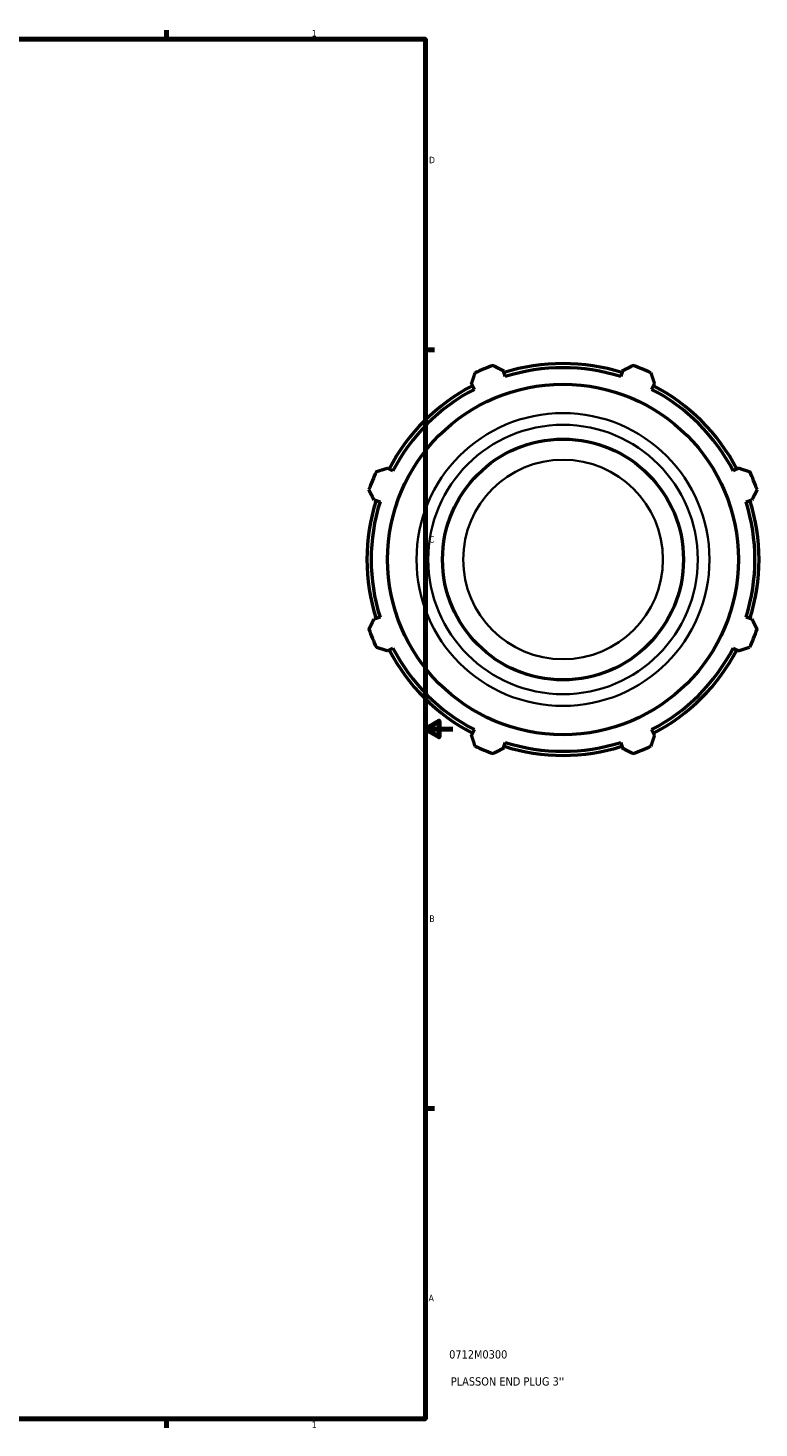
# Model space of a CAD drawing. Header units: inches. Extents: x -0.2 to 45.5, y -9.8 to 33.9.
# Tile 7 of 8: x 27.7 to 38.3, y 0.9 to 21.2. Entities that reach past the tile are written whole.
import ezdxf

# ---------------------------------------------------------------- set-up
doc = ezdxf.new("R2010")
doc.units = ezdxf.units.IN
doc.header["$MEASUREMENT"] = 0
for name, color, linetype, lineweight in [('Border (ANSI)', 7, 'Continuous', 70), ('Title (ANSI)', 7, 'Continuous', 50), ('Visible (ANSI)', 7, 'Continuous', 50), ('Visible Narrow (ANSI)', 7, 'Continuous', 35)]:
    doc.layers.add(name, color=color, linetype=linetype, lineweight=lineweight)
doc.styles.add('Note Text (ANSI)', font='tahoma.ttf')
doc.styles.add('Text Style29', font='tahoma.ttf')

# ---------------------------------------------------------------- blocks, each defined once
blk = doc.blocks.new('Borders Default Border')
at = {"layer": 'Border (ANSI)'}
for p, q in [((29.75, 21), (29.75, 21.134)), ((33.5, 16.5), (33.634, 16.5)), ((33.5, 5.5), (33.634, 5.5)), ((29.75, 1), (29.75, 0.866))]:
    blk.add_line(p, q, dxfattribs=at)
at = {"layer": 'Border (ANSI)', "flags": 128}
for points in [[(0.5, 1), (0.5, 21), (33.5, 21), (33.5, 1), (0.5, 1)], [(33.9, 11), (33.5, 11), (33.7, 11.115), (33.7, 10.885), (33.5, 11)]]:
    blk.add_lwpolyline(points, dxfattribs=at)
at = {"layer": 'Border (ANSI)', "color": 5, "true_color": 0x0000ff, "char_height": 0.0945, "attachment_point": 7, "style": 'Note Text (ANSI)'}
for s, insert in [('1', (31.854, 21.04)), ('D', (33.553, 19.203)), ('C', (33.552, 13.701)), ('B', (33.558, 8.203)), ('A', (33.547, 2.703)), ('1', (31.854, 0.866))]:
    blk.add_mtext(s, dxfattribs=dict(at, insert=insert))
blk = doc.blocks.new('Title Blocks ANSI - Large')
at = {"layer": 'Title (ANSI)', "color": 5, "true_color": 0x0000ff, "style": 'Text Style29'}
for tag, p in [('PART_NUMBER_001', (0.345, 0.873)), ('DESCRIPTION_001', (0.369, 0.481))]:
    blk.add_attdef(tag, p, '', height=0.12, dxfattribs=at)

msp = doc.modelspace()

# ---------------------------------------------------------------- linework, layer by layer
at = {"layer": 'Visible (ANSI)'}
for p, q in [((34.659, 16.11), (34.632, 16.195)), ((36.358, 16.195), (36.331, 16.11)), ((34.169, 16.004), (34.211, 15.924)), ((36.779, 15.924), (36.82, 16.004)), ((33.028, 14.742), (32.949, 14.783)), ((38.041, 14.783), (37.961, 14.742)), ((32.757, 14.321), (32.843, 14.294)), ((38.147, 14.294), (38.232, 14.321)), ((32.843, 12.622), (32.757, 12.595)), ((38.232, 12.595), (38.147, 12.622)), ((32.949, 12.132), (33.028, 12.174)), ((37.961, 12.174), (38.041, 12.132)), ((34.211, 10.991), (34.169, 10.912)), ((36.82, 10.912), (36.779, 10.991)), ((34.632, 10.72), (34.659, 10.806)), ((36.331, 10.806), (36.358, 10.72))]:
    msp.add_line(p, q, dxfattribs=at)
for radius in [2.542, 1.746]:
    msp.add_circle((35.495, 13.458), radius, dxfattribs=at)
for radius, start, end in [(2.99, 109.792, 115.208), (2.841, 72.5, 107.5), (2.99, 64.792, 70.208), (2.781, 72.5, 107.5), (2.841, 117.5, 152.5), (2.781, 117.5, 152.5), (2.781, 27.5, 62.5), (2.84, 27.5, 62.5), (2.99, 154.792, 160.208), (2.99, 19.792, 25.208), (2.841, 162.5, 197.5), (2.781, 162.5, 197.5), (2.781, 342.5, 17.5), (2.841, 342.5, 17.5), (2.99, 199.792, 205.208), (2.99, 334.792, 340.208), (2.84, 207.5, 242.5), (2.781, 207.5, 242.5), (2.781, 297.5, 332.5), (2.84, 297.5, 332.5), (2.781, 252.5, 287.5), (2.99, 244.792, 250.208), (2.84, 252.5, 287.5), (2.99, 289.792, 295.208)]:
    msp.add_arc((35.495, 13.458), radius, start, end, dxfattribs=at)
for points, weights in [([(34.482, 16.271), (34.558, 16.232), (34.632, 16.195)], [1, 1.00175106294, 1.00268600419]), ([(36.358, 16.195), (36.431, 16.232), (36.507, 16.271)], [1.00268600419, 1.00175106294, 1]), ([(34.169, 16.004), (34.195, 16.082), (34.221, 16.163)], [1.00268600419, 1.00175106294, 1]), ([(36.768, 16.163), (36.795, 16.082), (36.82, 16.004)], [1, 1.00175106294, 1.00268600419]), ([(32.789, 14.731), (32.871, 14.758), (32.949, 14.783)], [1, 1.00175106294, 1.00268600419]), ([(38.041, 14.783), (38.119, 14.758), (38.2, 14.731)], [1.00268600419, 1.00175106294, 1]), ([(32.757, 14.321), (32.72, 14.394), (32.681, 14.47)], [1.00268600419, 1.00175106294, 1]), ([(38.308, 14.47), (38.269, 14.394), (38.232, 14.321)], [1, 1.00175106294, 1.00268600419]), ([(32.681, 12.445), (32.72, 12.521), (32.757, 12.595)], [1, 1.00175106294, 1.00268600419]), ([(38.232, 12.595), (38.269, 12.521), (38.308, 12.445)], [1.00268600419, 1.00175106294, 1]), ([(32.949, 12.132), (32.871, 12.158), (32.789, 12.184)], [1.00268600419, 1.00175106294, 1]), ([(38.2, 12.184), (38.119, 12.158), (38.041, 12.132)], [1, 1.00175106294, 1.00268600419]), ([(34.221, 10.752), (34.195, 10.834), (34.169, 10.912)], [1, 1.00175106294, 1.00268600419]), ([(36.82, 10.912), (36.795, 10.834), (36.768, 10.752)], [1.00268600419, 1.00175106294, 1]), ([(34.632, 10.72), (34.558, 10.683), (34.482, 10.644)], [1.00268600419, 1.00175106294, 1]), ([(36.507, 10.644), (36.431, 10.683), (36.358, 10.72)], [1, 1.00175106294, 1.00268600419])]:
    msp.add_rational_spline(points, weights, degree=2, dxfattribs=at)
at = {"layer": 'Visible Narrow (ANSI)'}
for radius in [2.123, 1.953, 1.447]:
    msp.add_circle((35.495, 13.458), radius, dxfattribs=at)

# ---------------------------------------------------------------- block references
msp.add_blockref('Borders Default Border', (0, 0))
msp.add_blockref('Title Blocks ANSI - Large', (33.5, 1)).add_auto_attribs({'PART_NUMBER_001': '0712M0300', 'DESCRIPTION_001': "PLASSON END PLUG 3''"})

doc.saveas('drawing.dxf')
